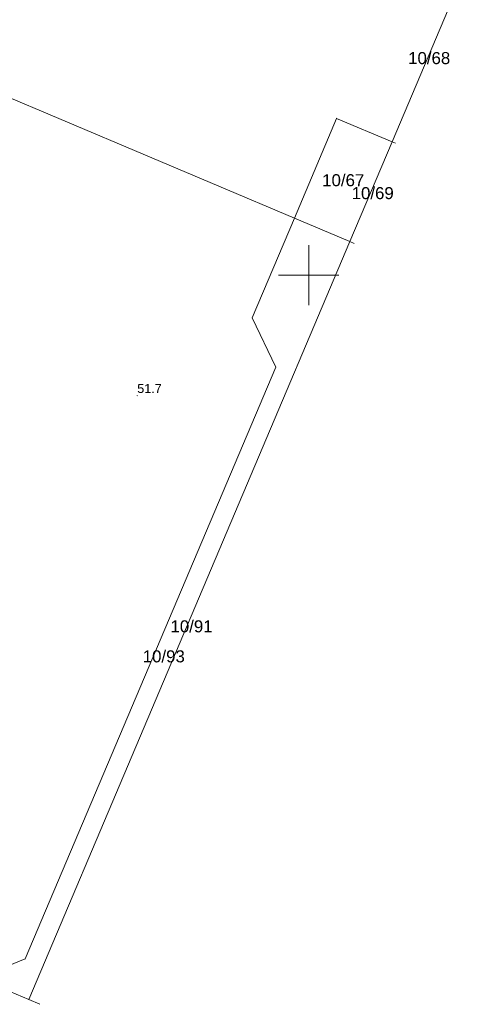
# Model space of a CAD drawing. Extents: x 5462052 to 5462554, y 5922477 to 5923179.
# Tile 35 of 42: x 5462276 to 5462313, y 5922889 to 5922971. Entities that reach past the tile are written whole.
import ezdxf
from ezdxf.enums import TextEntityAlignment as Align

# ---------------------------------------------------------------- set-up
doc = ezdxf.new("R2010")
doc.units = 0
doc.layers.get('0').update_dxf_attribs({"linetype": 'CONTINUOUS', "lineweight": 13})
for name, color, linetype, lineweight in [('EGDE', 7, 'CONTINUOUS', 18), ('EGDE_O', 7, 'CONTINUOUS', 18), ('EGPG', 7, 'CONTINUOUS', 18), ('OTRN', 7, 'CONTINUOUS', 13), ('OTRN_O', 7, 'CONTINUOUS', 13)]:
    doc.layers.add(name, color=color, linetype=linetype, lineweight=lineweight)
doc.styles.add('GEO-INFO', font='arial.ttf')

# ---------------------------------------------------------------- blocks, each defined once
blk = doc.blocks.new('EPPGN')
blk.add_hatch(color=0).paths.add_polyline_path([(0, -0.09), (0.027812, -0.085595), (0.052901, -0.072812), (0.072812, -0.052901), (0.085595, -0.027812), (0.09, 0), (0.085595, 0.027812), (0.072812, 0.052901), (0.052901, 0.072812), (0.027812, 0.085595), (0, 0.09), (-0.027812, 0.085595), (-0.052901, 0.072812), (-0.072812, 0.052901), (-0.085595, 0.027812), (-0.09, 0), (-0.085595, -0.027812), (-0.072812, -0.052901), (-0.052901, -0.072812), (-0.027812, -0.085595)])
blk = doc.blocks.new('KOLO')
blk.add_hatch(color=0).paths.add_polyline_path([(-0.5, 0), (-0.482963, -0.12941), (-0.433013, -0.25), (-0.353553, -0.353553), (-0.25, -0.433013), (-0.12941, -0.482963), (0, -0.5), (0.12941, -0.482963), (0.25, -0.433013), (0.353553, -0.353553), (0.433013, -0.25), (0.482963, -0.12941), (0.5, 0), (0.482963, 0.12941), (0.433013, 0.25), (0.353553, 0.353553), (0.25, 0.433013), (0.12941, 0.482963), (0, 0.5), (-0.12941, 0.482963), (-0.25, 0.433013), (-0.353553, 0.353553), (-0.433013, 0.25), (-0.482963, 0.12941)])

msp = doc.modelspace()

# ---------------------------------------------------------------- linework, layer by layer
at = {"linetype": 'Continuous', "elevation": 100, "flags": 128}
for points in [[(5462300, 5922947.5), (5462300, 5922952.5)], [(5462297.5, 5922950), (5462302.5, 5922950)]]:
    msp.add_lwpolyline(points, dxfattribs=at)
at = {"linetype": 'Continuous', "flags": 128}
for points in [[(5462300, 5922947.5), (5462300, 5922952.5)], [(5462297.5, 5922950), (5462302.5, 5922950)]]:
    msp.add_lwpolyline(points, dxfattribs=at)
at = {"layer": 'EGDE', "linetype": 'Continuous', "elevation": 10.22}
for points in [[(5462269.821, 5922991.294), (5462261.1, 5922970.68), (5462298.81, 5922954.74), (5462302.31, 5922963.03), (5462306.92, 5922961.08), (5462312.916, 5922975.245)], [(5462312.916, 5922975.245), (5462306.92, 5922961.08), (5462307.213, 5922960.956)], [(5462306.92, 5922961.08), (5462303.41, 5922952.79), (5462303.779, 5922952.634)], [(5462307.213, 5922960.956), (5462306.92, 5922961.08)], [(5462303.779, 5922952.634), (5462303.41, 5922952.79), (5462276.76, 5922889.78), (5462277.685, 5922889.389)], [(5462277.685, 5922889.389), (5462276.76, 5922889.78), (5462272.52, 5922891.57), (5462234.45, 5922907.67)]]:
    msp.add_lwpolyline(points, dxfattribs=at)
for points in [[(5462298.81, 5922954.74), (5462261.1, 5922970.68), (5462234.45, 5922907.67), (5462272.52, 5922891.57), (5462276.45, 5922893.17), (5462297.26, 5922942.36), (5462295.3, 5922946.45)], [(5462298.81, 5922954.74), (5462303.41, 5922952.79), (5462306.92, 5922961.08), (5462302.31, 5922963.03)], [(5462303.41, 5922952.79), (5462298.81, 5922954.74), (5462295.3, 5922946.45), (5462297.26, 5922942.36), (5462276.45, 5922893.17), (5462272.52, 5922891.57), (5462276.76, 5922889.78)]]:
    msp.add_lwpolyline(points, close=True, dxfattribs=at)

# ---------------------------------------------------------------- block references
at = {"layer": 'EGPG', "xscale": 0.5, "yscale": 0.5}
for p in [(5462302.31, 5922963.03, 10.24), (5462306.92, 5922961.08, 10.24), (5462298.81, 5922954.74, 10.24), (5462303.41, 5922952.79, 10.24), (5462295.3, 5922946.45, 10.24), (5462297.26, 5922942.36, 10.24), (5462276.45, 5922893.17, 10.24), (5462276.76, 5922889.78, 10.24)]:
    msp.add_blockref('EPPGN', p, dxfattribs=at)
at = {"layer": 'OTRN', "xscale": 0.09, "yscale": 0.09}
msp.add_blockref('KOLO', (5462285.758, 5922939.976, 10.08), dxfattribs=at)

# ---------------------------------------------------------------- texts
at = {"layer": 'EGDE_O', "linetype": 'Continuous', "style": 'GEO-INFO'}
for s, p in [('10/68', (5462310.001, 5922968.037, 10.8)), ('10/69', (5462305.311, 5922956.814, 10.8)), ('10/91', (5462290.27, 5922920.806, 10.8))]:
    msp.add_text(s, height=1, dxfattribs=at).set_placement(p, align=Align.MIDDLE_CENTER)
for s, p in [('10/67', (5462302.865, 5922957.908, 10.8)), ('10/93', (5462287.965, 5922918.331, 10.8))]:
    msp.add_text(s, height=1, dxfattribs=at).set_placement(p, align=Align.MIDDLE)
at = {"layer": 'OTRN_O', "linetype": 'Continuous', "style": 'GEO-INFO'}
msp.add_text('51.7', height=0.75, rotation=360, dxfattribs=at).set_placement((5462285.758, 5922939.976, 10.8), align=Align.BOTTOM_LEFT)

doc.saveas('drawing.dxf')
